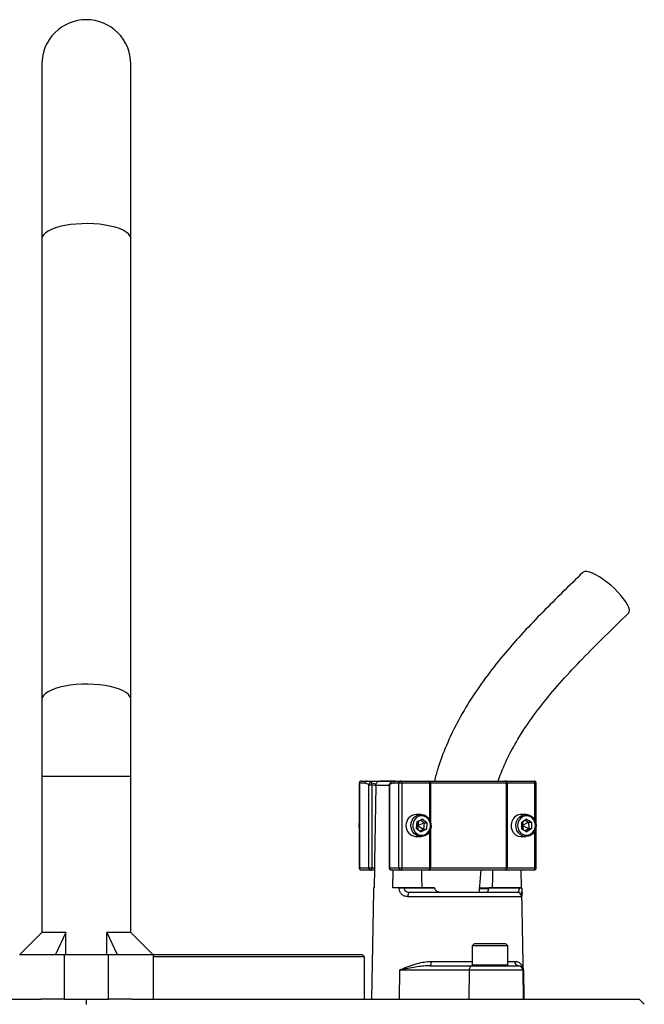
# Model space of a CAD drawing. Header units: millimetres. Extents: x 1298 to 2528, y 500 to 3537.
# Tile 6 of 6: x 1884 to 2164, y 3094 to 3537. Entities that reach past the tile are written whole.
import ezdxf

# ---------------------------------------------------------------- set-up
doc = ezdxf.new("R2010")
doc.units = ezdxf.units.MM

msp = doc.modelspace()

# ---------------------------------------------------------------- linework, layer by layer
at = {"color": 7, "linetype": 'Continuous', "lineweight": 25}
for p, q in [((1893.48, 3516.76), (1893.48, 3438.25)), ((1933.48, 3438.25), (1933.48, 3516.76)), ((1893.48, 3438.25), (1893.48, 3231.34)), ((1933.48, 3231.34), (1933.48, 3438.25)), ((1893.48, 3231.34), (1893.48, 3196.76)), ((1933.48, 3196.76), (1933.48, 3231.34)), ((1893.48, 3196.76), (1893.48, 3126.66)), ((1933.48, 3126.66), (1933.48, 3196.76)), ((2036.08, 3193.76), (2036.08, 3155.76)), ((2036.17, 3193.76), (2036.17, 3155.76)), ((2038.73, 3193.76), (2036.17, 3193.76)), ((2037.08, 3194.76), (2039.64, 3194.76)), ((2039.64, 3194.76), (2052.27, 3194.76)), ((2052.06, 3194.76), (2045.49, 3194.76)), ((2053.92, 3193.76), (2051.37, 3193.76)), ((2052.27, 3194.76), (2054.83, 3194.76)), ((2055.25, 3193.76), (2053.92, 3193.76)), ((2053.92, 3155.76), (2053.92, 3193.76)), ((2054.83, 3194.76), (2067.37, 3194.76)), ((2055.25, 3193.76), (2055.25, 3155.76)), ((2067.8, 3193.76), (2055.25, 3193.76)), ((2067.37, 3194.76), (2067.97, 3194.76)), ((2068.09, 3193.76), (2067.8, 3193.76)), ((2067.97, 3194.76), (2101.59, 3194.76)), ((2102.27, 3193.76), (2068.09, 3193.76)), ((2101.59, 3194.76), (2102.1, 3194.76)), ((2102.1, 3194.76), (2114.65, 3194.76)), ((2102.27, 3155.76), (2102.27, 3193.76)), ((2102.52, 3193.76), (2102.27, 3193.76)), ((2102.52, 3193.76), (2102.52, 3155.76)), ((2115.07, 3193.76), (2102.52, 3193.76)), ((2115.65, 3155.76), (2115.65, 3193.76)), ((2040.4, 3155.76), (2040.4, 3193.06)), ((2040.4, 3193.06), (2041.73, 3193.06)), ((2043.57, 3192.59), (2041.73, 3193.06)), ((2041.73, 3193.06), (2041.73, 3155.76)), ((2043.58, 3192.8), (2043.57, 3192.59)), ((2049.6, 3193.06), (2049.6, 3155.76)), ((2049.7, 3193.06), (2049.7, 3155.76)), ((2063.88, 3179.76), (2061.7, 3179.76)), ((2062.01, 3176.45), (2061.74, 3173.58)), ((2062.01, 3176.45), (2064.4, 3177.64)), ((2062.9, 3176.9), (2062.25, 3174.76)), ((2062.25, 3174.76), (2065.25, 3175.95)), ((2063.62, 3177.25), (2065.25, 3175.95)), ((2066.52, 3175.95), (2064.4, 3177.64)), ((2065.25, 3175.95), (2064.98, 3173.07)), ((2065.25, 3175.95), (2066.52, 3175.95)), ((2066.52, 3175.95), (2066.25, 3173.07)), ((2111.01, 3179.76), (2108.83, 3179.76)), ((2108.94, 3176.11), (2111.16, 3177.65)), ((2108.94, 3176.11), (2109.05, 3173.22)), ((2109.71, 3176.64), (2109.38, 3174.76)), ((2109.38, 3174.76), (2112.2, 3176.31)), ((2110.58, 3177.25), (2112.2, 3176.31)), ((2113.47, 3176.31), (2111.16, 3177.65)), ((2112.2, 3176.31), (2113.47, 3176.31)), ((2112.2, 3176.31), (2112.31, 3173.42)), ((2113.47, 3176.31), (2113.57, 3173.42)), ((2061.74, 3173.58), (2063.86, 3171.89)), ((2061.83, 3174.48), (2062.25, 3174.76)), ((2061.89, 3175.17), (2062.25, 3174.76)), ((2062.25, 3174.76), (2062.46, 3173.01)), ((2062.25, 3174.76), (2064.98, 3173.07)), ((2064.98, 3173.07), (2063.38, 3172.28)), ((2066.25, 3173.07), (2063.86, 3171.89)), ((2064.98, 3173.07), (2066.25, 3173.07)), ((2108.98, 3175.08), (2109.38, 3174.76)), ((2109, 3174.4), (2109.38, 3174.76)), ((2109.05, 3173.22), (2111.36, 3171.88)), ((2109.38, 3174.76), (2109.88, 3172.74)), ((2109.38, 3174.76), (2112.31, 3173.42)), ((2112.31, 3173.42), (2110.67, 3172.28)), ((2113.57, 3173.42), (2111.36, 3171.88)), ((2112.31, 3173.42), (2113.57, 3173.42)), ((2061.7, 3169.76), (2063.88, 3169.76)), ((2108.83, 3169.76), (2111.01, 3169.76)), ((2036.17, 3155.76), (2040.4, 3155.76)), ((2041.3, 3154.76), (2037.08, 3154.76)), ((2040.4, 3155.76), (2041.73, 3155.76)), ((2042.95, 3154.76), (2041.3, 3154.76)), ((2041.73, 3155.76), (2042.96, 3155.76)), ((2042.96, 3155.76), (2042.81, 3146.76)), ((2049.7, 3155.76), (2053.92, 3155.76)), ((2054.83, 3154.76), (2050.6, 3154.76)), ((2051.27, 3146.76), (2051.4, 3154.76)), ((2053.92, 3155.76), (2055.25, 3155.76)), ((2067.37, 3154.76), (2054.83, 3154.76)), ((2055.25, 3155.76), (2067.8, 3155.76)), ((2067.97, 3154.76), (2067.37, 3154.76)), ((2067.8, 3155.76), (2068.09, 3155.76)), ((2101.59, 3154.76), (2067.97, 3154.76)), ((2068.09, 3155.76), (2102.27, 3155.76)), ((2102.1, 3154.76), (2101.59, 3154.76)), ((2114.65, 3154.76), (2102.1, 3154.76)), ((2102.27, 3155.76), (2102.52, 3155.76)), ((2102.52, 3155.76), (2115.07, 3155.76)), ((2108.78, 3154.76), (2108.91, 3146.76)), ((2042.5, 3145.12), (2041.65, 3096.76)), ((2042.53, 3146.76), (2042.53, 3146.73)), ((2042.81, 3146.76), (2042.53, 3146.76)), ((2054.07, 3146.76), (2051.27, 3146.76)), ((2054.07, 3146.73), (2054.07, 3146.76)), ((2056.22, 3146.76), (2056.22, 3146.73)), ((2069.93, 3146.76), (2056.22, 3146.76)), ((2056.22, 3146.73), (2069.93, 3146.73)), ((2069.93, 3146.76), (2069.93, 3146.73)), ((2080.88, 3144.89), (2080.88, 3144.76)), ((2083.51, 3144.76), (2083.51, 3144.89)), ((2084.84, 3144.89), (2084.84, 3144.76)), ((2086.37, 3144.89), (2086.37, 3144.76)), ((2088.68, 3144.76), (2088.68, 3144.89)), ((2094.34, 3146.39), (2090.31, 3146.39)), ((2094.33, 3146.73), (2094.33, 3146.76)), ((2108.04, 3146.76), (2094.33, 3146.76)), ((2094.33, 3146.73), (2108.04, 3146.73)), ((2108.04, 3146.73), (2108.04, 3146.76)), ((2109.2, 3146.73), (2109.2, 3146.76)), ((2110.07, 3096.76), (2109.23, 3145.12)), ((2108.99, 3142.8), (2057.87, 3142.8)), ((2058.95, 3144.76), (2107.01, 3144.76)), ((1893.48, 3126.66), (1883.58, 3116.76)), ((1904.25, 3126.66), (1893.48, 3126.66)), ((1904.25, 3126.66), (1899.68, 3116.76)), ((1904.25, 3116.76), (1904.25, 3126.66)), ((1922.72, 3126.66), (1927.29, 3116.76)), ((1933.48, 3126.66), (1922.72, 3126.66)), ((1922.72, 3116.76), (1922.72, 3126.66)), ((1943.38, 3116.76), (1933.48, 3126.66)), ((2087.88, 3121.76), (2086.88, 3120.76)), ((2086.88, 3120.76), (2086.88, 3112.16)), ((2098.26, 3120.76), (2086.88, 3120.76)), ((2087.88, 3121.76), (2097.84, 3121.76)), ((2097.84, 3121.76), (2101.88, 3121.76)), ((2102.88, 3120.76), (2098.26, 3120.76)), ((2102.88, 3120.76), (2101.88, 3121.76)), ((2102.88, 3112.16), (2102.88, 3120.76)), ((1883.48, 3116.76), (1903.48, 3116.76)), ((1903.48, 3116.76), (1903.48, 3096.76)), ((1903.48, 3116.76), (1923.48, 3116.76)), ((1923.48, 3096.76), (1923.48, 3116.76)), ((1923.48, 3116.76), (1943.48, 3116.76)), ((1943.38, 3116.76), (2037.48, 3116.76)), ((1943.48, 3116.76), (1943.48, 3096.76)), ((2038.48, 3115.76), (1943.48, 3115.76)), ((2038.48, 3115.76), (2037.48, 3116.76)), ((2038.48, 3096.76), (2038.48, 3115.76)), ((2054.19, 3109.8), (2054.04, 3096.76)), ((2085.5, 3109.8), (2054.19, 3109.8)), ((2068.04, 3111.76), (2086.78, 3111.76)), ((2085.5, 3109.8), (2085.36, 3096.76)), ((2109.58, 3109.8), (2085.5, 3109.8)), ((2086.78, 3111.76), (2107.58, 3111.76)), ((2107.58, 3111.76), (2107.74, 3111.76)), ((2109.58, 3109.8), (2109.81, 3096.76)), ((2109.84, 3109.8), (2109.58, 3109.8)), ((2109.84, 3109.8), (2110.07, 3096.76)), ((1665.06, 3096.76), (1893.04, 3096.76)), ((1903.48, 3096.76), (1893.04, 3096.76)), ((1903.48, 3096.76), (1923.48, 3096.76)), ((1913.48, 3094.3), (1913.48, 3096.76)), ((1933.92, 3096.76), (1923.48, 3096.76)), ((1933.92, 3096.76), (2161.9, 3096.76)), ((2164.19, 3094.48), (2161.9, 3096.76))]:
    msp.add_line(p, q, dxfattribs=at)
at = {"color": 1, "linetype": 'Continuous', "lineweight": 25}
for p, q in [((1933.48, 3196.76), (1893.48, 3196.76)), ((2036.17, 3193.76), (2036.08, 3193.76)), ((2041.62, 3193.99), (2043.7, 3193.38)), ((2067.8, 3177.27), (2067.8, 3193.76)), ((2068.09, 3193.76), (2068.09, 3176.6)), ((2115.07, 3176.98), (2115.07, 3193.76)), ((2115.65, 3193.76), (2115.07, 3193.76)), ((2049.6, 3192.8), (2043.58, 3192.8)), ((2049.6, 3193.06), (2049.7, 3193.06)), ((2067.8, 3155.76), (2067.8, 3172.26)), ((2068.09, 3172.93), (2068.09, 3155.76)), ((2115.07, 3155.76), (2115.07, 3172.55)), ((2036.08, 3155.76), (2036.17, 3155.76)), ((2049.6, 3155.76), (2049.7, 3155.76)), ((2115.07, 3155.76), (2115.65, 3155.76)), ((2090.26, 3146.73), (2094.28, 3146.73)), ((2068.48, 3113.73), (2086.88, 3113.73)), ((2086.88, 3112.16), (2098.26, 3112.16)), ((2098.26, 3112.16), (2102.88, 3112.16)), ((2102.88, 3113.73), (2105.96, 3113.73))]:
    msp.add_line(p, q, dxfattribs=at)
at = {"color": 1, "linetype": 'Continuous', "lineweight": 25, "flags": 128}
for points in [[(1933.48, 3438.25), (1933.44, 3438.71), (1933.08, 3439.63), (1932.38, 3440.52), (1931.33, 3441.37), (1929.97, 3442.16), (1928.32, 3442.89), (1926.39, 3443.53), (1924.24, 3444.08), (1921.9, 3444.52), (1919.41, 3444.85), (1916.81, 3445.07), (1914.15, 3445.16), (1911.48, 3445.13), (1908.85, 3444.98), (1906.29, 3444.7), (1903.87, 3444.31), (1901.62, 3443.82), (1899.58, 3443.22), (1897.79, 3442.53), (1896.27, 3441.77), (1895.07, 3440.95), (1894.19, 3440.08), (1893.66, 3439.17), (1893.48, 3438.25)], [(1933.48, 3231.34), (1933.44, 3231.8), (1933.08, 3232.71), (1932.38, 3233.6), (1931.33, 3234.45), (1929.97, 3235.25), (1928.32, 3235.97), (1926.39, 3236.62), (1924.24, 3237.16), (1921.9, 3237.61), (1919.41, 3237.94), (1916.81, 3238.15), (1914.15, 3238.25), (1911.48, 3238.21), (1908.85, 3238.06), (1906.29, 3237.79), (1903.87, 3237.4), (1901.62, 3236.9), (1899.58, 3236.31), (1897.79, 3235.62), (1896.27, 3234.86), (1895.07, 3234.03), (1894.19, 3233.16), (1893.66, 3232.26), (1893.48, 3231.34)]]:
    msp.add_lwpolyline(points, dxfattribs=at)
at = {"color": 7, "linetype": 'Continuous', "lineweight": 25, "flags": 128}
for points in [[(2157.1, 3270.14), (2157.16, 3270.2), (2157.46, 3270.8), (2157.48, 3271.63), (2157.22, 3272.65), (2156.7, 3273.84), (2155.92, 3275.18), (2154.9, 3276.62), (2153.68, 3278.12), (2152.28, 3279.66), (2150.74, 3281.19), (2149.09, 3282.67), (2147.39, 3284.06), (2145.68, 3285.33), (2143.99, 3286.44), (2142.38, 3287.37), (2140.88, 3288.08), (2139.54, 3288.57), (2138.38, 3288.82), (2137.45, 3288.82), (2136.75, 3288.57), (2136.57, 3288.42)], [(2055.25, 3193.76), (2055.24, 3193.96), (2055.22, 3194.15), (2055.18, 3194.32), (2055.13, 3194.47), (2055.06, 3194.6), (2054.99, 3194.69), (2054.91, 3194.75), (2054.83, 3194.76)], [(2067.8, 3193.76), (2067.79, 3193.96), (2067.76, 3194.15), (2067.73, 3194.32), (2067.67, 3194.47), (2067.61, 3194.6), (2067.54, 3194.69), (2067.46, 3194.75), (2067.37, 3194.76)], [(2102.52, 3193.76), (2102.51, 3193.96), (2102.49, 3194.15), (2102.45, 3194.32), (2102.4, 3194.47), (2102.33, 3194.6), (2102.26, 3194.69), (2102.18, 3194.75), (2102.1, 3194.76)], [(2115.07, 3193.76), (2115.06, 3193.96), (2115.04, 3194.15), (2115, 3194.32), (2114.94, 3194.47), (2114.88, 3194.6), (2114.81, 3194.69), (2114.73, 3194.75), (2114.65, 3194.76)], [(2043.57, 3192.59), (2043.01, 3158.38), (2042.96, 3155.76)], [(2068.39, 3174.25), (2068.09, 3172.93), (2067.49, 3171.74), (2066.62, 3170.78), (2065.54, 3170.11), (2064.34, 3169.79), (2063.11, 3169.84), (2061.93, 3170.25), (2060.9, 3170.99), (2060.09, 3172.02), (2059.56, 3173.25), (2059.35, 3174.59), (2059.47, 3175.95), (2059.93, 3177.21), (2060.67, 3178.3), (2061.66, 3179.12), (2062.8, 3179.62), (2064.03, 3179.76), (2065.25, 3179.53), (2066.36, 3178.95), (2067.29, 3178.05), (2067.97, 3176.91), (2068.34, 3175.62), (2068.39, 3174.25)], [(2068.1, 3174.32), (2068.05, 3175.57), (2067.69, 3176.75), (2067.04, 3177.78), (2066.15, 3178.56), (2065.1, 3179.03), (2063.97, 3179.16), (2062.85, 3178.93), (2061.84, 3178.37), (2061.01, 3177.51), (2060.44, 3176.43), (2060.16, 3175.21), (2060.21, 3173.96), (2060.57, 3172.78), (2061.23, 3171.75), (2062.11, 3170.97), (2063.16, 3170.5), (2064.29, 3170.37), (2065.41, 3170.6), (2066.42, 3171.16), (2067.25, 3172.02), (2067.82, 3173.1), (2068.1, 3174.32)], [(2108.83, 3179.76), (2108.34, 3179.74), (2107.14, 3179.41), (2106.07, 3178.73), (2105.2, 3177.76), (2104.6, 3176.57), (2104.32, 3175.25), (2104.37, 3173.89), (2104.75, 3172.59), (2105.43, 3171.46), (2106.36, 3170.57), (2107.48, 3169.99), (2108.7, 3169.77), (2108.83, 3169.76)], [(2115.53, 3174.96), (2115.41, 3173.61), (2114.97, 3172.34), (2114.23, 3171.25), (2113.25, 3170.42), (2112.1, 3169.91), (2110.88, 3169.77), (2109.66, 3169.99), (2108.54, 3170.57), (2107.61, 3171.46), (2106.92, 3172.59), (2106.54, 3173.89), (2106.5, 3175.25), (2106.78, 3176.57), (2107.38, 3177.76), (2108.25, 3178.73), (2109.32, 3179.41), (2110.52, 3179.74), (2111.75, 3179.7), (2112.93, 3179.29), (2113.97, 3178.55), (2114.78, 3177.53), (2115.32, 3176.3), (2115.53, 3174.96)], [(2115.24, 3174.94), (2115.04, 3176.17), (2114.53, 3177.29), (2113.75, 3178.2), (2112.77, 3178.84), (2111.67, 3179.14), (2110.54, 3179.09), (2109.46, 3178.69), (2108.53, 3177.97), (2107.82, 3176.99), (2107.39, 3175.84), (2107.27, 3174.59), (2107.48, 3173.36), (2107.99, 3172.24), (2108.77, 3171.33), (2109.75, 3170.69), (2110.85, 3170.39), (2111.98, 3170.44), (2113.06, 3170.84), (2113.99, 3171.56), (2114.7, 3172.53), (2115.13, 3173.69), (2115.24, 3174.94)], [(2041.3, 3154.76), (2041.39, 3154.78), (2041.47, 3154.84), (2041.54, 3154.93), (2041.6, 3155.06), (2041.66, 3155.21), (2041.7, 3155.38), (2041.72, 3155.57), (2041.73, 3155.76)], [(2054.83, 3154.76), (2054.91, 3154.78), (2054.99, 3154.84), (2055.06, 3154.93), (2055.13, 3155.06), (2055.18, 3155.21), (2055.22, 3155.38), (2055.24, 3155.57), (2055.25, 3155.76)], [(2064.35, 3146.76), (2064.27, 3151.53), (2064.21, 3154.76)], [(2067.37, 3154.76), (2067.46, 3154.78), (2067.54, 3154.84), (2067.61, 3154.93), (2067.67, 3155.06), (2067.73, 3155.21), (2067.76, 3155.38), (2067.79, 3155.57), (2067.8, 3155.76)], [(2095.97, 3154.76), (2095.91, 3151.53), (2095.82, 3146.76)], [(2102.1, 3154.76), (2102.18, 3154.78), (2102.26, 3154.84), (2102.33, 3154.93), (2102.4, 3155.06), (2102.45, 3155.21), (2102.49, 3155.38), (2102.51, 3155.57), (2102.52, 3155.76)], [(2114.65, 3154.76), (2114.73, 3154.78), (2114.81, 3154.84), (2114.88, 3154.93), (2114.94, 3155.06), (2115, 3155.21), (2115.04, 3155.38), (2115.06, 3155.57), (2115.07, 3155.76)], [(2058.95, 3144.76), (2058.74, 3144.73), (2058.54, 3144.62), (2058.36, 3144.43), (2058.19, 3144.19), (2058.06, 3143.89), (2057.96, 3143.55), (2057.9, 3143.18), (2057.87, 3142.8)], [(2086.78, 3111.76), (2086.53, 3111.73), (2086.29, 3111.62), (2086.08, 3111.43), (2085.88, 3111.19), (2085.72, 3110.89), (2085.61, 3110.55), (2085.53, 3110.18), (2085.5, 3109.8)]]:
    msp.add_lwpolyline(points, dxfattribs=at)
at = {"color": 7, "linetype": 'Continuous', "lineweight": 25}
for centre, radius, start, end in [((1913.48, 3516.76), 20, 0, 180), ((2037.08, 3193.76), 1, 90, 180), ((2037.13, 3193.81), 0.957, 92.9716, 182.6652), ((2039.69, 3193.81), 0.957, 92.9714, 182.6649), ((2041.48, 3192.91), 1.09, 82.4578, 171.7534), ((2040.62, 3193.4), 1.16, 343.1229, 30.4576), ((2050.6, 3193.06), 1, 130.9851, 180), ((2052.32, 3193.81), 0.957, 92.9718, 182.6654), ((2054.88, 3193.81), 0.957, 92.9718, 182.6654), ((2066, 3194.01), 2.11, 353.2919, 20.9934), ((2101.39, 3193.9), 0.888, 351.2928, 77.0865), ((2114.65, 3193.76), 1, 0, 90), ((2039.18, 3174.76), 3.28, 160.5625, 199.4375), ((2062.09, 3174.76), 5.02, 94.4396, 265.5604), ((2037.08, 3155.76), 1, 180, 270), ((2037.13, 3155.72), 0.956, 177.3202, 267.0567), ((2041.35, 3155.72), 0.956, 177.3199, 267.0565), ((2050.6, 3155.76), 1, 180, 270), ((2050.65, 3155.72), 0.956, 177.3204, 267.0569), ((2054.88, 3155.72), 0.956, 177.3199, 267.0565), ((2066.01, 3155.52), 2.1, 338.9903, 6.721), ((2101.39, 3155.63), 0.888, 282.8827, 8.7253), ((2114.65, 3155.76), 1, 270, 0), ((2055.15, 3061.8), 84.93, 89.274, 90.726), ((2108.62, 3126.83), 19.91, 88.3383, 91.6617), ((2107, 3142.77), 1.99, 0.7566, 89.7563), ((2065.91, 3113.27), 2.61, 324.8658, 10.1564), ((2087.28, 3112.16), 0.4, 180, 270), ((2102.48, 3112.16), 0.4, 270, 0), ((2107.86, 3113.65), 1.89, 177.715, 266.4578), ((2107.58, 3109.76), 2, 0.9941, 90.0064)]:
    msp.add_arc(centre, radius, start, end, dxfattribs=at)
at = {"color": 1, "linetype": 'Continuous', "lineweight": 25}
msp.add_arc((2050.5, 3193.22), 0.815, 133.5351, 190.863, dxfattribs=at)
at = {"color": 7, "linetype": 'Continuous', "lineweight": 25}
for points, knots in [([(2136.57, 3288.42), (2133.53, 3285.47), (2127.5, 3279.62), (2118.58, 3270.74), (2109.92, 3261.67), (2101.58, 3252.3), (2093.7, 3242.46), (2086.43, 3232.03), (2080.22, 3221.47), (2075.18, 3210.9), (2071.78, 3202.13), (2070.35, 3196.65), (2069.86, 3194.76)], [0, 0, 0, 0, 0.11056, 0.219928, 0.328681, 0.437276, 0.545816, 0.654573, 0.763589, 0.858183, 0.951275, 1, 1, 1, 1]), ([(2098.51, 3194.76), (2099.37, 3197.1), (2101.48, 3202.77), (2106, 3211.43), (2112, 3220.94), (2119.16, 3230.5), (2127.38, 3240.16), (2136.57, 3249.96), (2146.58, 3259.97), (2153.54, 3266.69), (2157.1, 3270.14)], [0, 0, 0, 0, 0.07527, 0.1829258, 0.2980246, 0.421458, 0.5536365, 0.6944848, 0.8435398, 1, 1, 1, 1]), ([(2040.4, 3193.06), (2040.38, 3193.08), (2039.84, 3193.54), (2039.27, 3193.65), (2038.73, 3193.76)], [0, 0, 0, 0, 0.044, 1, 1, 1, 1]), ([(2039.64, 3194.76), (2039.94, 3194.74), (2040.62, 3194.68), (2041.27, 3194.23), (2041.62, 3193.99)], [0, 0, 0, 0, 0.458113, 1, 1, 1, 1]), ([(2043.58, 3192.8), (2043.58, 3192.88), (2043.6, 3193.18), (2043.75, 3193.68), (2044.12, 3194.22), (2044.64, 3194.6), (2045.14, 3194.75), (2045.44, 3194.76), (2045.53, 3194.76)], [0, 0, 0, 0, 0.076409, 0.279455, 0.482364, 0.690805, 0.909638, 1, 1, 1, 1]), ([(2051.37, 3193.76), (2051.09, 3193.74), (2050.52, 3193.68), (2049.97, 3193.27), (2049.7, 3193.06)], [0, 0, 0, 0, 0.492252, 1, 1, 1, 1]), ([(2052.26, 3194.75), (2052.22, 3194.76), (2051.85, 3194.78), (2051.17, 3194.59), (2050.44, 3194.25), (2050.07, 3193.89), (2049.96, 3193.79)], [0, 0, 0, 0, 0.05009, 0.437973, 0.830713, 1, 1, 1, 1]), ([(2090.06, 3144.76), (2090.13, 3145.61), (2090.37, 3148.8), (2090.63, 3152.15), (2090.88, 3154.65), (2090.9, 3154.81)], [0, 0, 0, 0, 0.252849, 0.95102, 1, 1, 1, 1]), ([(2042.53, 3146.73), (2042.52, 3146.3), (2042.51, 3145.72), (2042.5, 3145.25), (2042.5, 3145.12)], [0, 0, 0, 0, 0.733163, 1, 1, 1, 1]), ([(2054.07, 3146.76), (2054.26, 3146.76), (2054.63, 3146.76), (2055.3, 3146.76), (2055.85, 3146.76), (2056.14, 3146.76), (2056.22, 3146.76)], [0, 0, 0, 0, 0.293556, 0.587117, 0.880651, 1, 1, 1, 1]), ([(2057.87, 3142.8), (2057.37, 3142.85), (2056.36, 3142.95), (2055.13, 3143.78), (2054.35, 3144.98), (2054.09, 3146.03), (2054.07, 3146.6), (2054.07, 3146.73)], [0, 0, 0, 0, 0.264348, 0.526595, 0.750396, 0.944202, 1, 1, 1, 1]), ([(2056.22, 3146.73), (2056.22, 3146.67), (2056.23, 3146.41), (2056.32, 3146.12), (2056.53, 3145.73), (2056.72, 3145.51), (2057.19, 3145.14), (2057.88, 3144.83), (2058.58, 3144.79), (2058.95, 3144.76)], [0, 0, 0, 0, 0.049477, 0.202293, 0.223853, 0.401938, 0.436536, 0.706734, 1, 1, 1, 1]), ([(2069.93, 3146.73), (2069.95, 3146.64), (2069.97, 3146.52), (2070.02, 3146.41), (2070.03, 3146.39)], [0, 0, 0, 0, 0.797038, 1, 1, 1, 1]), ([(2070.03, 3146.39), (2070.05, 3146.34), (2070.11, 3146.12), (2070.37, 3145.71), (2070.97, 3145.21), (2071.96, 3144.83), (2072.76, 3144.79), (2073.2, 3144.76)], [0, 0, 0, 0, 0.046023, 0.178728, 0.369657, 0.657902, 1, 1, 1, 1]), ([(2092.76, 3144.76), (2093.09, 3144.81), (2093.56, 3144.88), (2094, 3145.43), (2094.19, 3145.9), (2094.25, 3146.27), (2094.27, 3146.39)], [0, 0, 0, 0, 0.4999554, 0.6966596, 0.8950903, 1, 1, 1, 1]), ([(2094.27, 3146.39), (2094.27, 3146.41), (2094.31, 3146.52), (2094.32, 3146.64), (2094.33, 3146.73)], [0, 0, 0, 0, 0.2029696, 1, 1, 1, 1]), ([(2107.01, 3144.76), (2107.15, 3144.78), (2107.42, 3144.81), (2107.73, 3145.1), (2107.93, 3145.53), (2108.03, 3146.06), (2108.05, 3146.48), (2108.04, 3146.69), (2108.04, 3146.73)], [0, 0, 0, 0, 0.257159, 0.4788, 0.667586, 0.83756, 0.969713, 1, 1, 1, 1]), ([(2108.04, 3146.76), (2108.24, 3146.76), (2108.63, 3146.76), (2109.02, 3146.76), (2109.19, 3146.76), (2109.19, 3146.76), (2109.2, 3146.76)], [0, 0, 0, 0, 0.2935578, 0.5871158, 0.8806535, 1, 1, 1, 1]), ([(2109.2, 3146.73), (2109.21, 3146.3), (2109.22, 3145.72), (2109.23, 3145.25), (2109.23, 3145.12)], [0, 0, 0, 0, 0.733163, 1, 1, 1, 1]), ([(2054.19, 3109.8), (2054.2, 3109.8), (2054.5, 3109.95), (2055.87, 3110.55), (2058.44, 3111.63), (2061.85, 3112.74), (2065.21, 3113.54), (2067.38, 3113.67), (2068.48, 3113.73)], [0, 0, 0, 0, 0.002228, 0.076483, 0.333873, 0.595053, 0.795403, 1, 1, 1, 1]), ([(2068.04, 3111.76), (2067.05, 3111.73), (2065.06, 3111.67), (2060.77, 3111.13), (2057.17, 3110.44), (2054.62, 3109.89), (2054.2, 3109.8), (2054.19, 3109.8)], [0, 0, 0, 0, 0.1998416, 0.4010932, 0.8992122, 0.9977135, 1, 1, 1, 1]), ([(2105.96, 3113.73), (2106.15, 3113.72), (2106.91, 3113.68), (2108.01, 3113.22), (2109.04, 3112.25), (2109.67, 3111.08), (2109.83, 3110.24), (2109.84, 3109.8), (2109.84, 3109.8)], [0, 0, 0, 0, 0.073771, 0.304752, 0.536259, 0.766981, 0.997772, 1, 1, 1, 1]), ([(2109.84, 3109.8), (2109.84, 3109.8), (2109.82, 3110.22), (2109.58, 3110.87), (2108.85, 3111.5), (2108.25, 3111.74), (2107.84, 3111.76), (2107.74, 3111.76)], [0, 0, 0, 0, 0.0022863, 0.4671467, 0.6969551, 0.9280446, 1, 1, 1, 1])]:
    msp.add_open_spline(points, degree=3, knots=knots, dxfattribs=at)
at = {"color": 1, "linetype": 'Continuous', "lineweight": 25}
msp.add_open_spline([(2109.23, 3145.12), (2109.23, 3144.88), (2109.24, 3144.25), (2109.23, 3143.5), (2109.17, 3142.91), (2109.05, 3142.84), (2108.99, 3142.8)], degree=3, knots=[0, 0, 0, 0, 0.1568438, 0.4125631, 0.6931015, 1, 1, 1, 1], dxfattribs=at)

doc.saveas('drawing.dxf')
